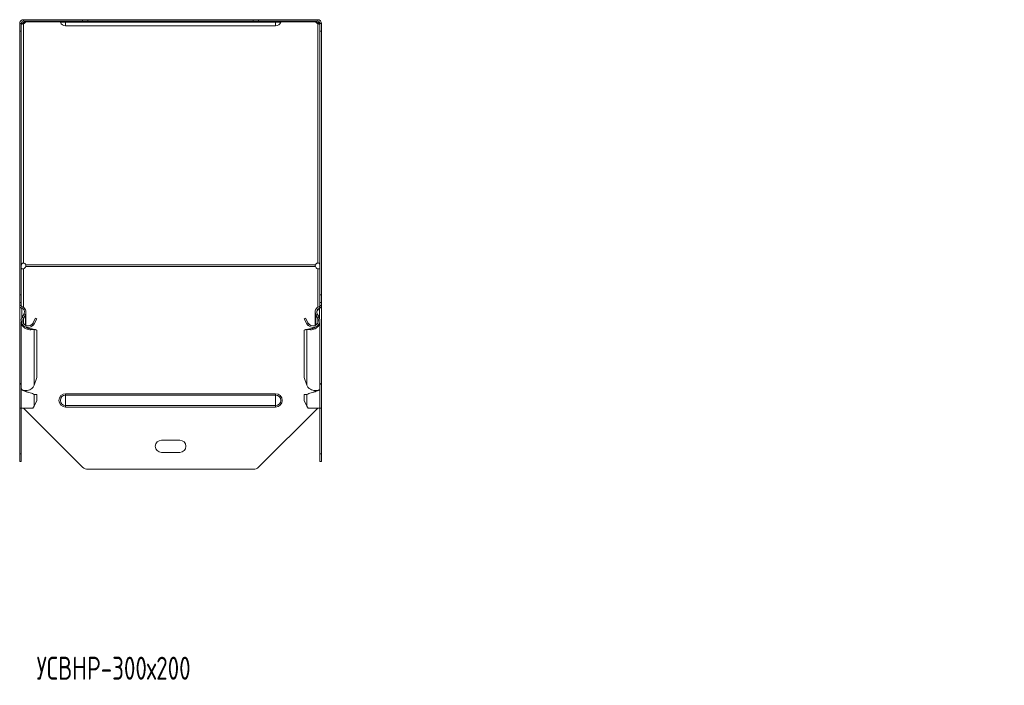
# Model space of a CAD drawing. Header units: millimetres. Extents: x -146 to 780, y -4293 to 292.
# Tile 9 of 11: x -143 to 500, y -864 to -429. Entities that reach past the tile are written whole.
import ezdxf

# ---------------------------------------------------------------- set-up
doc = ezdxf.new("R2010")
doc.units = ezdxf.units.MM
doc.styles.add('SLDTEXTSTYLE0', font='TXT', dxfattribs={"width": 0.7, "bigfont": 'bigfont'})

msp = doc.modelspace()

# ---------------------------------------------------------------- linework, layer by layer
at = {"color": 7, "linetype": 'Continuous', "lineweight": 15}
for p, q in [((-140.18, -429.34), (-140.18, -430.34)), ((-101.65, -429.34), (-140.18, -429.34)), ((-101.65, -430.34), (-140.18, -430.34)), ((-138.69, -430.78), (-138.69, -430.34)), ((-101.65, -429.34), (-98.11, -429.34)), ((-98.11, -430.34), (-101.65, -430.34)), ((9.75, -429.34), (-98.11, -429.34)), ((9.75, -430.34), (-98.11, -430.34)), ((9.75, -429.34), (13.28, -429.34)), ((13.28, -430.34), (9.75, -430.34)), ((51.82, -429.34), (13.28, -429.34)), ((51.82, -430.34), (13.28, -430.34)), ((50.32, -430.78), (50.32, -430.34)), ((51.82, -429.34), (51.82, -430.34)), ((-142.68, -431.84), (-141.68, -431.84)), ((-142.68, -436.84), (-142.68, -431.84)), ((-142.68, -608.99), (-142.68, -436.84)), ((-141.68, -431.84), (-141.68, -436.84)), ((-141.68, -608.99), (-141.68, -436.84)), ((-140.18, -431.88), (-140.18, -431.17)), ((-112.68, -433.34), (24.32, -433.34)), ((51.82, -431.88), (51.82, -431.17)), ((53.32, -431.84), (54.32, -431.84)), ((53.32, -436.84), (53.32, -431.84)), ((53.32, -608.99), (53.32, -436.84)), ((54.32, -431.84), (54.32, -436.84)), ((54.32, -608.99), (54.32, -436.84)), ((-142.68, -613.99), (-142.68, -608.99)), ((-141.68, -608.99), (-141.68, -613.99)), ((53.32, -613.99), (53.32, -608.99)), ((54.32, -608.99), (54.32, -613.99)), ((-141.68, -613.99), (-142.68, -613.99)), ((-142.68, -615.99), (-142.68, -613.99)), ((-142.68, -615.99), (-142.68, -616.18)), ((-142.68, -666.51), (-142.68, -616.18)), ((-141.68, -615.99), (-141.68, -613.99)), ((54.32, -613.99), (53.32, -613.99)), ((53.32, -615.99), (53.32, -613.99)), ((54.32, -615.99), (54.32, -613.99)), ((54.32, -615.99), (54.32, -616.18)), ((54.32, -666.51), (54.32, -616.18)), ((-141.38, -617.9), (-141.31, -617.72)), ((-139.87, -621.31), (-141.15, -623.69)), ((-138.99, -621.78), (-140.27, -624.16)), ((-140.27, -624.81), (-138.99, -622.33)), ((-139.24, -622.24), (-138.99, -622.33)), ((-138.57, -629.04), (-138.57, -620.73)), ((50.2, -620.73), (50.2, -629.04)), ((50.62, -621.78), (51.9, -624.16)), ((50.62, -622.33), (50.87, -622.24)), ((51.9, -624.81), (50.62, -622.33)), ((51.5, -621.31), (52.78, -623.69)), ((-141.68, -626.56), (-141.68, -670.03)), ((-134.76, -628.38), (-134.08, -629.11)), ((-132.32, -624.23), (-134.07, -627.48)), ((-134.07, -627.48), (-133.19, -627.96)), ((-131.44, -624.7), (-133.19, -627.96)), ((-132.32, -624.23), (-131.44, -624.7)), ((43.07, -624.7), (43.95, -624.23)), ((44.82, -627.96), (43.07, -624.7)), ((45.7, -627.48), (43.95, -624.23)), ((45.7, -627.48), (44.82, -627.96)), ((46.39, -628.38), (45.71, -629.11)), ((53.32, -670.03), (53.32, -626.56)), ((-138.57, -630.16), (-138.57, -630.11)), ((-134.76, -631.11), (-134.08, -631.62)), ((-134.14, -631.37), (-134.76, -631.11)), ((-133.84, -631.48), (-134.15, -631.36)), ((-134.07, -631.39), (-133.19, -631.73)), ((-132.32, -631.7), (-134.07, -631.39)), ((-131.44, -632.04), (-133.19, -631.73)), ((-132.32, -631.7), (-131.44, -632.04)), ((-131.44, -662.96), (-131.44, -632.04)), ((43.07, -632.04), (43.95, -631.7)), ((44.82, -631.73), (43.07, -632.04)), ((43.07, -662.96), (43.07, -632.04)), ((45.7, -631.39), (43.95, -631.7)), ((45.7, -631.39), (44.82, -631.73)), ((45.78, -631.36), (45.47, -631.48)), ((46.39, -631.11), (45.71, -631.62)), ((46.39, -631.11), (45.77, -631.37)), ((50.2, -630.11), (50.2, -630.16)), ((-142.68, -666.51), (-142.68, -666.97)), ((-142.68, -666.97), (-142.39, -666.97)), ((-142.68, -682.93), (-142.68, -666.97)), ((-133.19, -667.89), (-131.44, -662.96)), ((43.07, -662.96), (44.82, -667.89)), ((54.02, -666.97), (54.32, -666.97)), ((54.32, -666.51), (54.32, -666.97)), ((54.32, -682.93), (54.32, -666.97)), ((-141.68, -670.66), (-141.68, -682.93)), ((-138.57, -672.12), (-138.57, -671.58)), ((-137.16, -672.65), (-137.16, -672.65)), ((-131.44, -674.01), (-133.19, -674.01)), ((-131.44, -677.93), (-131.44, -674.01)), ((43.07, -677.93), (43.07, -674.01)), ((43.07, -674.01), (44.82, -674.01)), ((48.8, -672.65), (48.79, -672.65)), ((50.2, -671.58), (50.2, -672.12)), ((53.32, -682.93), (53.32, -670.66)), ((-133.19, -681.63), (-131.44, -677.93)), ((43.07, -677.93), (44.82, -681.63)), ((-142.68, -682.93), (-141.68, -682.93)), ((-142.68, -712.93), (-142.68, -682.93)), ((-141.68, -682.93), (-134.08, -682.93)), ((-141.68, -712.93), (-141.68, -682.93)), ((-140.18, -682.93), (-101.65, -721.47)), ((13.28, -721.47), (51.82, -682.93)), ((45.71, -682.93), (53.32, -682.93)), ((53.32, -682.93), (54.32, -682.93)), ((53.32, -712.93), (53.32, -682.93)), ((54.32, -712.93), (54.32, -682.93)), ((-50.18, -703.93), (-38.18, -703.93)), ((-142.68, -717.93), (-142.68, -712.93)), ((-141.68, -712.93), (-141.68, -717.93)), ((-38.18, -711.93), (-50.18, -711.93)), ((53.32, -717.93), (53.32, -712.93)), ((54.32, -712.93), (54.32, -717.93)), ((-141.68, -717.93), (-142.68, -717.93)), ((54.32, -717.93), (53.32, -717.93)), ((-98.11, -722.93), (9.75, -722.93))]:
    msp.add_line(p, q, dxfattribs=at)
at = {"color": 7, "linetype": 'Continuous', "lineweight": 0}
for p, q in [((-112.68, -430.98), (-112.68, -430.34)), ((-101.65, -430.34), (-101.65, -429.34)), ((-98.11, -429.34), (-98.11, -430.34)), ((9.75, -430.34), (9.75, -429.34)), ((13.28, -429.34), (13.28, -430.34)), ((24.32, -430.98), (24.32, -430.34)), ((-141.68, -436.84), (-142.68, -436.84)), ((-140.18, -431.88), (-140.18, -588.26)), ((-116.22, -430.78), (-138.69, -430.78)), ((-116.12, -430.98), (-112.68, -430.98)), ((-112.68, -430.98), (24.32, -430.98)), ((-112.68, -433.34), (-112.68, -430.98)), ((27.75, -430.98), (24.32, -430.98)), ((24.32, -433.34), (24.32, -430.98)), ((50.32, -430.78), (27.85, -430.78)), ((51.82, -431.88), (51.82, -588.26)), ((54.32, -436.84), (53.32, -436.84)), ((-138.69, -589.36), (50.32, -589.36)), ((-138.69, -590.42), (50.32, -590.42)), ((-140.18, -617.18), (-140.18, -591.98)), ((51.82, -617.18), (51.82, -591.98)), ((-142.68, -608.99), (-141.68, -608.99)), ((53.32, -608.99), (54.32, -608.99)), ((-142.68, -615.99), (-141.68, -615.99)), ((-141.38, -617.72), (-141.1, -616.76)), ((53.01, -617.72), (52.74, -616.76)), ((54.32, -615.99), (53.32, -615.99)), ((-141.38, -624.2), (-141.38, -617.9)), ((-139.87, -621.31), (-138.99, -621.78)), ((-138.99, -628.83), (-138.99, -622.33)), ((51.5, -621.31), (50.62, -621.78)), ((50.62, -628.83), (50.62, -622.33)), ((53.01, -624.2), (53.01, -617.9)), ((-141.15, -623.69), (-140.27, -624.16)), ((-140.27, -627.48), (-140.27, -624.81)), ((52.78, -623.69), (51.9, -624.16)), ((51.9, -627.48), (51.9, -624.81)), ((-133.19, -667.89), (-133.19, -631.73)), ((44.82, -667.89), (44.82, -631.73)), ((-138.99, -671.95), (-138.99, -671.55)), ((-133.19, -681.63), (-133.19, -674.01)), ((-112.68, -673.56), (-112.68, -674.5)), ((-112.68, -673.56), (24.32, -673.56)), ((-112.68, -674.5), (-112.68, -681.36)), ((-112.68, -674.5), (24.32, -674.5)), ((24.32, -673.56), (24.32, -674.5)), ((24.32, -674.5), (24.32, -681.36)), ((44.82, -681.63), (44.82, -674.01)), ((50.62, -671.95), (50.62, -671.55)), ((-112.68, -681.36), (24.32, -681.36)), ((-112.68, -681.36), (-112.68, -682.3)), ((-112.68, -682.3), (24.32, -682.3)), ((24.32, -681.36), (24.32, -682.3)), ((-142.68, -712.93), (-141.68, -712.93)), ((53.32, -712.93), (54.32, -712.93))]:
    msp.add_line(p, q, dxfattribs=at)
at = {"color": 7, "linetype": 'Continuous', "lineweight": 15}
for centre, radius, start, end in [((-140.18, -431.84), 2.5, 90, 180), ((-140.18, -431.84), 1.5, 90, 180), ((-140.69, -428.87), 2.36, 282.42031, 321.41326), ((-117.05, -431.34), 1, 21.02267, 90), ((28.68, -431.34), 1, 90, 158.97733), ((52.37, -428.8), 2.44, 219.25557, 256.91086), ((51.82, -431.84), 2.5, 0, 90), ((51.82, -431.84), 1.5, 360, 90), ((-140.64, -429.7), 2.23, 281.69763, 330.91024), ((-112.68, -429.66), 3.68, 201.02267, 270), ((24.32, -429.66), 3.68, 270, 338.97733), ((52.27, -429.7), 2.23, 209.08976, 258.30237), ((-140.64, -590.44), 2.23, 29.08976, 78.30237), ((-141.06, -589.63), 2.5, 290.50119, 341.68993), ((52.27, -590.44), 2.23, 101.69763, 150.91024), ((52.69, -589.63), 2.5, 198.31007, 249.49881), ((-140.88, -615.99), 1.8, 180, 253.96977), ((-140.88, -615.99), 0.8, 180, 253.96977), ((-142.07, -620.12), 3.5, 331.75941, 73.96977), ((53.7, -620.12), 3.5, 106.03023, 208.24059), ((52.52, -615.99), 0.8, 286.03023, 0), ((52.52, -615.99), 1.8, 286.03023, 0), ((-142.07, -620.12), 2.5, 331.75941, 73.96977), ((53.7, -620.12), 2.5, 106.03023, 208.24059), ((-137.17, -625.82), 4.51, 151.75941, 313.20785), ((-137.17, -625.82), 3.52, 151.75941, 313.20785), ((48.8, -625.82), 4.52, 226.79215, 28.24059), ((48.8, -625.82), 3.52, 226.79215, 28.24059), ((-50.18, -707.93), 4, 90, 270), ((-38.18, -707.93), 4, 270, 90), ((-98.11, -717.93), 5, 225, 270), ((9.75, -717.93), 5, 270, 315)]:
    msp.add_arc(centre, radius, start, end, dxfattribs=at)
at = {"color": 7, "linetype": 'Continuous', "lineweight": 0}
for centre, radius, start, end in [((-112.68, -677.93), 4.37, 90, 270), ((-112.68, -677.93), 3.43, 90, 270), ((24.32, -677.93), 4.37, 270, 90), ((24.32, -677.93), 3.43, 270, 90)]:
    msp.add_arc(centre, radius, start, end, dxfattribs=at)
at = {"color": 7, "linetype": 'Continuous', "lineweight": 15}
for points in [[(-138.69, -430.78), (-138.62, -430.63), (-138.59, -430.52), (-138.59, -430.44)], [(-134.07, -627.48), (-134.25, -627.82), (-134.49, -628.12), (-134.76, -628.38)], [(-133.19, -627.96), (-133.42, -628.39), (-133.72, -628.78), (-134.08, -629.11)], [(45.71, -629.11), (45.35, -628.78), (45.05, -628.39), (44.82, -627.96)], [(46.39, -628.38), (46.12, -628.12), (45.88, -627.82), (45.7, -627.48)], [(-133.19, -631.73), (-133.42, -631.72), (-133.72, -631.69), (-134.08, -631.62)], [(45.71, -631.62), (45.35, -631.69), (45.05, -631.72), (44.82, -631.73)], [(-134.08, -669.62), (-133.72, -669.08), (-133.42, -668.5), (-133.19, -667.89)], [(44.82, -667.89), (45.05, -668.5), (45.35, -669.08), (45.71, -669.62)], [(-134.08, -682.93), (-133.72, -682.5), (-133.42, -682.06), (-133.19, -681.63)], [(44.82, -681.63), (45.05, -682.06), (45.35, -682.5), (45.71, -682.93)]]:
    msp.add_open_spline(points, degree=3, dxfattribs=at)
for points, knots in [([(50.32, -430.34), (50.26, -430.34), (50.23, -430.39), (50.23, -430.54), (50.26, -430.65), (50.32, -430.78)], [0, 0, 0, 0, 0.5, 0.5, 1, 1, 1, 1]), ([(-141.63, -431.6), (-141.53, -431.55), (-141.27, -431.44), (-140.77, -431.29), (-140.39, -431.21), (-140.18, -431.17)], [0, 0, 0, 0, 0.24549, 0.603307, 1, 1, 1, 1]), ([(-141.59, -432.3), (-141.57, -432.3), (-141.52, -432.32), (-141.36, -432.27), (-141.14, -432.2), (-140.86, -432.1), (-140.53, -431.98), (-140.31, -431.92), (-140.18, -431.88)], [0, 0, 0, 0, 0.127937, 0.314256, 0.486478, 0.639394, 0.808436, 1, 1, 1, 1]), ([(51.82, -431.17), (52.02, -431.21), (52.42, -431.28), (52.92, -431.43), (53.17, -431.54), (53.27, -431.58)], [0, 0, 0, 0, 0.404682, 0.776084, 1, 1, 1, 1]), ([(51.82, -431.88), (52.08, -431.94), (52.32, -432.02), (52.71, -432.16), (52.87, -432.23), (53.01, -432.27), (53.04, -432.28), (53.07, -432.29), (53.08, -432.29), (53.09, -432.29), (53.1, -432.3), (53.11, -432.3), (53.13, -432.3), (53.14, -432.3)], [0, 0, 0, 0, 0.25, 0.25, 0.5, 0.5, 0.5625, 0.5625, 0.578125, 0.578125, 0.59375, 0.59375, 0.625, 0.625, 0.625, 0.625]), ([(-140.18, -588.26), (-140.44, -588.2), (-140.68, -588.22), (-141.08, -588.37), (-141.24, -588.5), (-141.38, -588.71), (-141.41, -588.75), (-141.44, -588.81), (-141.45, -588.82), (-141.46, -588.85), (-141.46, -588.86), (-141.48, -588.9), (-141.49, -588.92), (-141.55, -589.06), (-141.58, -589.18), (-141.66, -589.58), (-141.68, -589.89), (-141.68, -590.23)], [0, 0, 0, 0, 0.25, 0.25, 0.5, 0.5, 0.5625, 0.5625, 0.578125, 0.578125, 0.59375, 0.59375, 0.625, 0.625, 0.75, 0.75, 1, 1, 1, 1]), ([(-141.68, -590.69), (-141.68, -591.08), (-141.65, -591.35), (-141.61, -591.54), (-141.6, -591.56), (-141.6, -591.58), (-141.59, -591.58), (-141.59, -591.59), (-141.59, -591.59), (-141.59, -591.6), (-141.59, -591.61), (-141.58, -591.62), (-141.58, -591.63), (-141.56, -591.69), (-141.54, -591.73), (-141.47, -591.85), (-141.42, -591.91), (-141.31, -592), (-141.27, -592.02), (-141.22, -592.05), (-141.21, -592.05), (-141.21, -592.05), (-141.2, -592.06), (-141.2, -592.06), (-141.2, -592.06), (-141.19, -592.06), (-141.18, -592.07), (-141.15, -592.08), (-141.13, -592.08), (-141.04, -592.11), (-140.96, -592.12), (-140.67, -592.12), (-140.44, -592.07), (-140.18, -591.98)], [0, 0, 0, 0, 0.25, 0.25, 0.28125, 0.28125, 0.285156, 0.285156, 0.289062, 0.289062, 0.296875, 0.296875, 0.3125, 0.3125, 0.375, 0.375, 0.5, 0.5, 0.5625, 0.5625, 0.570312, 0.570312, 0.574219, 0.574219, 0.578125, 0.578125, 0.59375, 0.59375, 0.625, 0.625, 0.75, 0.75, 1, 1, 1, 1]), ([(-138.69, -590.42), (-138.62, -590.2), (-138.59, -590), (-138.59, -589.64), (-138.62, -589.48), (-138.69, -589.36)], [0, 0, 0, 0, 0.5, 0.5, 1, 1, 1, 1]), ([(50.32, -589.36), (50.26, -589.51), (50.23, -589.69), (50.23, -590.05), (50.26, -590.24), (50.32, -590.42)], [0, 0, 0, 0, 0.5, 0.5, 1, 1, 1, 1]), ([(53.32, -590.23), (53.32, -589.82), (53.28, -589.52), (53.24, -589.29), (53.23, -589.26), (53.23, -589.24), (53.23, -589.24), (53.23, -589.23), (53.22, -589.23), (53.22, -589.21), (53.22, -589.21), (53.21, -589.18), (53.21, -589.17), (53.19, -589.09), (53.17, -589.04), (53.1, -588.86), (53.05, -588.75), (52.94, -588.6), (52.9, -588.55), (52.85, -588.5), (52.85, -588.5), (52.84, -588.49), (52.84, -588.49), (52.83, -588.48), (52.83, -588.48), (52.82, -588.47), (52.81, -588.46), (52.78, -588.44), (52.77, -588.42), (52.67, -588.35), (52.59, -588.3), (52.3, -588.2), (52.07, -588.19), (51.82, -588.26)], [0, 0, 0, 0, 0.25, 0.25, 0.28125, 0.28125, 0.285156, 0.285156, 0.289062, 0.289062, 0.296875, 0.296875, 0.3125, 0.3125, 0.375, 0.375, 0.5, 0.5, 0.5625, 0.5625, 0.570312, 0.570312, 0.574219, 0.574219, 0.578125, 0.578125, 0.59375, 0.59375, 0.625, 0.625, 0.75, 0.75, 1, 1, 1, 1]), ([(51.82, -591.98), (52.08, -592.06), (52.32, -592.1), (52.71, -592.1), (52.87, -592.05), (53.01, -591.94), (53.04, -591.91), (53.07, -591.88), (53.08, -591.87), (53.09, -591.85), (53.1, -591.84), (53.11, -591.82), (53.13, -591.8), (53.18, -591.71), (53.21, -591.62), (53.29, -591.3), (53.32, -591.03), (53.32, -590.69)], [0, 0, 0, 0, 0.25, 0.25, 0.5, 0.5, 0.5625, 0.5625, 0.578125, 0.578125, 0.59375, 0.59375, 0.625, 0.625, 0.75, 0.75, 1, 1, 1, 1]), ([(-141.38, -617.9), (-141.75, -617.74), (-142.09, -617.49), (-142.55, -616.89), (-142.68, -616.54), (-142.68, -616.18)], [0, 0, 0, 0, 0.5, 0.5, 1, 1, 1, 1]), ([(54.32, -616.18), (54.32, -616.54), (54.19, -616.89), (53.72, -617.49), (53.39, -617.74), (53.01, -617.9)], [0, 0, 0, 0, 0.5, 0.5, 1, 1, 1, 1]), ([(-138.99, -622.33), (-138.88, -622.1), (-138.67, -621.64), (-138.55, -621.01), (-138.59, -620.63), (-138.6, -620.5)], [0, 0, 0, 0, 0.396144, 0.792289, 1, 1, 1, 1]), ([(50.22, -620.73), (50.21, -620.78), (50.19, -621.08), (50.3, -621.64), (50.51, -622.1), (50.62, -622.33)], [0, 0, 0, 0, 0.095019, 0.547509, 1, 1, 1, 1]), ([(53.01, -617.9), (52.67, -618.13), (51.99, -618.61), (51.32, -619.64), (51.26, -620.38), (51.23, -620.73)], [0, 0, 0, 0, 0.345299, 0.690598, 1, 1, 1, 1]), ([(-134.08, -631.62), (-134.5, -631.71), (-135.35, -631.9), (-136.94, -631.72), (-138.54, -631.17), (-139.98, -630.23), (-141.05, -628.97), (-141.64, -627.69), (-141.62, -626.87), (-141.62, -626.56)], [0, 0, 0, 0, 0.151489, 0.302978, 0.454467, 0.605956, 0.757445, 0.908934, 1, 1, 1, 1]), ([(53.25, -626.56), (53.26, -626.87), (53.27, -627.69), (52.68, -628.97), (51.61, -630.23), (50.17, -631.17), (48.58, -631.72), (46.98, -631.9), (46.13, -631.71), (45.71, -631.62)], [0, 0, 0, 0, 0.091066, 0.242555, 0.394044, 0.545533, 0.697022, 0.848511, 1, 1, 1, 1]), ([(-134.76, -631.11), (-135.09, -631.15), (-135.75, -631.23), (-136.99, -630.99), (-138.08, -630.58), (-138.64, -630.13), (-138.84, -629.96)], [0, 0, 0, 0, 0.280247, 0.560493, 0.84074, 1, 1, 1, 1]), ([(50.49, -629.95), (50.28, -630.12), (49.71, -630.57), (48.62, -630.99), (47.39, -631.23), (46.72, -631.15), (46.39, -631.11)], [0, 0, 0, 0, 0.16275, 0.441833, 0.720917, 1, 1, 1, 1]), ([(-142.68, -666.51), (-142.67, -666.6), (-142.63, -666.79), (-142.34, -667.03), (-142.01, -667.18), (-141.76, -667.2), (-141.68, -667.21)], [0, 0, 0, 0, 0.292327, 0.584654, 0.87698, 1, 1, 1, 1]), ([(-141.68, -667.42), (-141.76, -667.4), (-142.01, -667.34), (-142.34, -667.23), (-142.63, -667.1), (-142.67, -667.01), (-142.68, -666.97)], [0, 0, 0, 0, 0.12302, 0.415346, 0.707673, 1, 1, 1, 1]), ([(53.32, -667.21), (53.39, -667.2), (53.65, -667.18), (53.97, -667.03), (54.26, -666.79), (54.3, -666.6), (54.32, -666.51)], [0, 0, 0, 0, 0.12302, 0.415346, 0.707673, 1, 1, 1, 1]), ([(54.32, -666.97), (54.3, -667.01), (54.26, -667.1), (53.97, -667.23), (53.65, -667.34), (53.39, -667.4), (53.32, -667.42)], [0, 0, 0, 0, 0.292327, 0.584654, 0.87698, 1, 1, 1, 1]), ([(-141.62, -670.03), (-141.62, -670.17), (-141.64, -670.55), (-141.05, -671.11), (-139.98, -671.54), (-138.54, -671.65), (-136.94, -671.37), (-135.35, -670.72), (-134.5, -669.99), (-134.08, -669.62)], [0, 0, 0, 0, 0.091066, 0.242555, 0.394044, 0.545533, 0.697022, 0.848511, 1, 1, 1, 1]), ([(-133.19, -674.01), (-133.53, -673.85), (-134.21, -673.52), (-135.84, -673.02), (-137.63, -672.52), (-139.37, -672.02), (-140.74, -671.53), (-141.58, -671.07), (-141.61, -670.78), (-141.62, -670.66)], [0, 0, 0, 0, 0.148235, 0.296469, 0.444704, 0.592938, 0.741173, 0.889408, 1, 1, 1, 1]), ([(-137.17, -672.65), (-137.29, -672.61), (-137.86, -672.4), (-138.85, -672.02), (-139.71, -671.67), (-139.95, -671.48), (-139.98, -671.46)], [0, 0, 0, 0, 0.10684, 0.525278, 0.943716, 1, 1, 1, 1]), ([(53.25, -670.66), (53.24, -670.78), (53.21, -671.07), (52.37, -671.53), (51, -672.02), (49.26, -672.52), (47.47, -673.02), (45.84, -673.52), (45.16, -673.85), (44.82, -674.01)], [0, 0, 0, 0, 0.110592, 0.258827, 0.407062, 0.555296, 0.703531, 0.851765, 1, 1, 1, 1]), ([(45.71, -669.62), (46.13, -669.99), (46.98, -670.72), (48.58, -671.37), (50.17, -671.65), (51.61, -671.54), (52.68, -671.11), (53.27, -670.55), (53.26, -670.17), (53.25, -670.03)], [0, 0, 0, 0, 0.151489, 0.302978, 0.454467, 0.605956, 0.757445, 0.908934, 1, 1, 1, 1]), ([(51.61, -671.46), (51.58, -671.48), (51.35, -671.67), (50.48, -672.02), (49.49, -672.4), (48.92, -672.61), (48.8, -672.65)], [0, 0, 0, 0, 0.0562844, 0.4747224, 0.8931605, 1, 1, 1, 1])]:
    msp.add_open_spline(points, degree=3, knots=knots, dxfattribs=at)

# ---------------------------------------------------------------- texts
at = {"color": 7, "linetype": 'Continuous', "lineweight": 0, "insert": (-131.62, -845.33), "char_height": 15, "attachment_point": 1, "style": 'SLDTEXTSTYLE0'}
msp.add_mtext('\\M+18454\\M+18452\\M+18442\\M+1844E\\M+18451-300\\M+18487200', dxfattribs=at)

doc.saveas('drawing.dxf')
